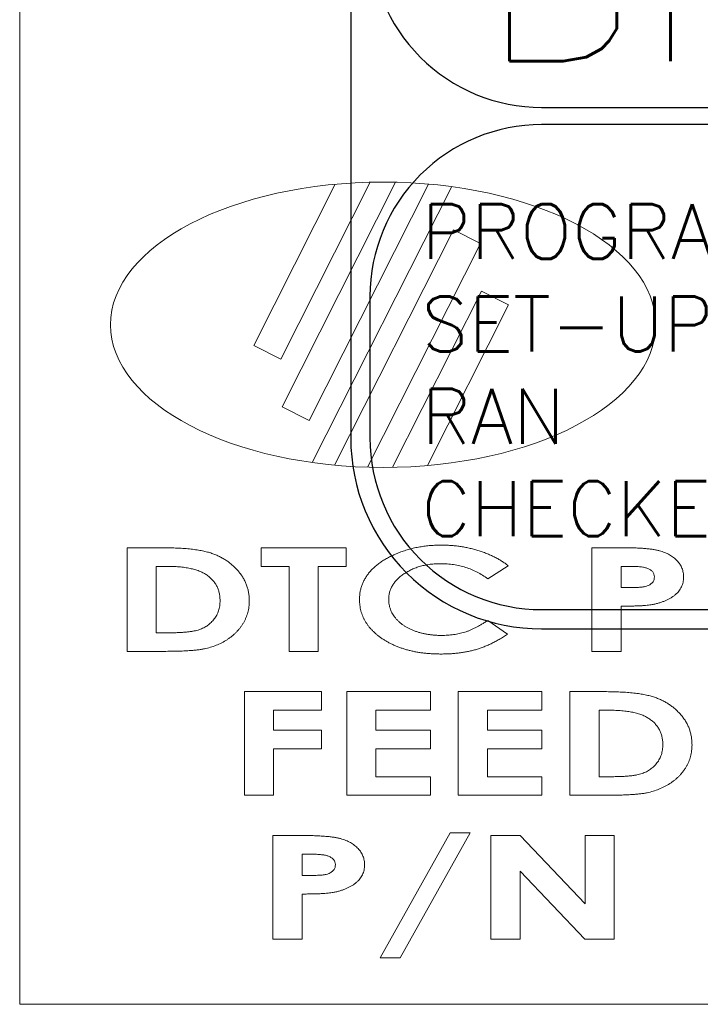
# Model space of a CAD drawing. Header units: inches. Extents: x -77 to 299, y -110 to 144.
# Tile 165 of 256: x -5.589 to -4.653, y -24.938 to -23.583. Entities that reach past the tile are written whole.
import ezdxf
from ezdxf.enums import TextEntityAlignment as Align

# ---------------------------------------------------------------- set-up
doc = ezdxf.new("R2010")
doc.units = ezdxf.units.IN
doc.header["$MEASUREMENT"] = 0
doc.layers.add('SVA-M-S', color=8, linetype='Continuous')
doc.layers.add('SVD-M-M', color=233, linetype='Continuous')
doc.styles.add('DIEMAKER', font='SIMPLEX.shx')
doc.styles.add('R', font='ROMAND.SHX')

# ---------------------------------------------------------------- blocks, each defined once
blk = doc.blocks.new('DMDT001')
for points in [[(-1.5618, -2.6113), (1.2132, -2.6113, 0.414214), (1.6302, -2.1943), (1.6302, 0.4961, 0.414214), (1.2132, 0.9131), (-1.5618, 0.9131, 0.414214), (-1.9788, 0.4961), (-1.9788, -2.1943, 0.414214)], [(-1.5618, -1.4726), (1.2132, -1.4726, 0.414214), (1.5882, -1.0976), (1.5882, 0.4961, 0.414214), (1.2132, 0.8711), (-1.5618, 0.8711, 0.414214), (-1.9368, 0.4961), (-1.9368, -1.0976, 0.414214)], [(-1.5618, -2.5693), (1.2132, -2.5693, 0.414214), (1.5882, -2.1943), (1.5882, -1.8851, 0.414214), (1.2132, -1.5101), (-1.5618, -1.5101, 0.414214), (-1.9368, -1.8851), (-1.9368, -2.1943, 0.414214)]]:
    blk.add_lwpolyline(points, format="xyb", close=True)
at = {"color": 42, "style": 'DIEMAKER'}
for s, p in [('PROGRAMMED', (-1.8247, -1.8035)), ('SET-UP', (-1.8247, -2.0053)), ('RAN', (-1.8247, -2.2071)), ('CHECKED OK', (-1.8247, -2.4089))]:
    blk.add_text(s, height=0.12, dxfattribs=at).set_placement(p)
at = {"color": 42, "style": 'R', "width": 0.571895}
blk.add_attdef('DET#', text='', height=0.45, dxfattribs=at).set_placement((0.5139, 0.282), (1.4514, 0.282), align=Align.FIT)
at = {"color": 42, "style": 'DIEMAKER'}
for tag, p in [('XDIM', (-1.4342, -0.2918)), ('YDIM', (-1.4375, -0.6443)), ('ZDIM', (-1.4408, -0.9969))]:
    blk.add_attdef(tag, p, '', height=0.1875, dxfattribs=at)
for tag, p in [('MATL', (1.513, -0.2918)), ('H/T', (1.4952, -0.6443)), ('QTY#', (0.8173, -0.9969))]:
    blk.add_attdef(tag, text='', height=0.1875, dxfattribs=at).set_placement(p, align=Align.RIGHT)
at = {"color": 42, "style": 'DIEMAKER', "width": 5.370504, "flags": 4}
blk.add_attdef('DE#1', text='', height=0.1875, dxfattribs=at).set_placement((-1.6994, -1.3715), (1.3694, -1.3715), align=Align.FIT)
at = {"color": 42, "style": 'DIEMAKER', "flags": 5}
for tag, p in [('DE#2', (-1.8615, -2.8611)), ('DE#3', (-1.8533, -3.1611))]:
    blk.add_attdef(tag, p, '', height=0.1875, dxfattribs=at)

msp = doc.modelspace()

# ---------------------------------------------------------------- linework, layer by layer
at = {"layer": 'SVA-M-S', "color": 7, "linetype": 'Continuous', "lineweight": 15}
for p, q in [((-5.5895, -22.1378), (-5.5895, -24.9378)), ((-5.15519, -23.80952), (-5.26729, -24.03134)), ((-5.23012, -24.05012), (-5.10711, -23.8067)), ((-5.07217, -23.8067), (-5.22834, -24.11573)), ((-5.19118, -24.13451), (-5.02681, -23.80925)), ((-5.18682, -24.1924), (-4.995, -23.81282)), ((-4.99265, -23.87246), (-5.15615, -24.196)), ((-4.95549, -23.89124), (-4.99265, -23.87246)), ((-5.11091, -24.1988), (-4.95549, -23.89124)), ((-4.95387, -23.95675), (-5.07629, -24.199)), ((-4.9167, -23.97553), (-4.95387, -23.95675)), ((-5.02837, -24.1965), (-4.9167, -23.97553)), ((-5.26729, -24.03134), (-5.23012, -24.05012)), ((-5.22834, -24.11573), (-5.19118, -24.13451)), ((-5.44173, -24.30964), (-5.3939, -24.30964)), ((-5.44173, -24.4522), (-5.44173, -24.30964)), ((-5.25714, -24.30964), (-5.14017, -24.30964)), ((-5.25714, -24.33523), (-5.25714, -24.30964)), ((-5.14017, -24.30964), (-5.14017, -24.33523)), ((-4.80204, -24.30964), (-4.75918, -24.30964)), ((-4.80204, -24.4522), (-4.80204, -24.30964)), ((-5.38776, -24.33523), (-5.40153, -24.33523)), ((-5.40153, -24.33523), (-5.40153, -24.42662)), ((-5.21876, -24.33523), (-5.25714, -24.33523)), ((-5.21876, -24.4522), (-5.21876, -24.33523)), ((-5.17855, -24.33523), (-5.17855, -24.4522)), ((-5.14017, -24.33523), (-5.17855, -24.33523)), ((-4.91719, -24.33437), (-4.94532, -24.35231)), ((-4.75067, -24.33523), (-4.76183, -24.33523)), ((-4.76183, -24.33523), (-4.76183, -24.36447)), ((-4.76183, -24.36447), (-4.74924, -24.36447)), ((-4.76183, -24.39006), (-4.76183, -24.4522)), ((-4.94532, -24.40954), (-4.91804, -24.42864)), ((-5.40153, -24.42662), (-5.38268, -24.42662)), ((-5.39319, -24.4522), (-5.44173, -24.4522)), ((-5.17855, -24.4522), (-5.21876, -24.4522)), ((-4.76183, -24.4522), (-4.80204, -24.4522)), ((-5.28029, -24.50764), (-5.17428, -24.50764)), ((-5.28029, -24.6502), (-5.28029, -24.50764)), ((-5.17428, -24.50764), (-5.17428, -24.53323)), ((-5.13956, -24.50764), (-5.02441, -24.50764)), ((-5.13956, -24.6502), (-5.13956, -24.50764)), ((-5.02441, -24.50764), (-5.02441, -24.53323)), ((-4.98603, -24.50764), (-4.87089, -24.50764)), ((-4.98603, -24.6502), (-4.98603, -24.50764)), ((-4.87089, -24.50764), (-4.87089, -24.53323)), ((-4.8325, -24.50764), (-4.78467, -24.50764)), ((-4.8325, -24.6502), (-4.8325, -24.50764)), ((-5.24008, -24.53323), (-5.24008, -24.56065)), ((-5.17428, -24.53323), (-5.24008, -24.53323)), ((-5.09935, -24.53323), (-5.09935, -24.56065)), ((-5.02441, -24.53323), (-5.09935, -24.53323)), ((-4.94582, -24.53323), (-4.94582, -24.56065)), ((-4.87089, -24.53323), (-4.94582, -24.53323)), ((-4.77853, -24.53323), (-4.79229, -24.53323)), ((-4.79229, -24.53323), (-4.79229, -24.62462)), ((-5.24008, -24.56065), (-5.17428, -24.56065)), ((-5.17428, -24.56065), (-5.17428, -24.58623)), ((-5.09935, -24.56065), (-5.02441, -24.56065)), ((-5.02441, -24.56065), (-5.02441, -24.58623)), ((-4.94582, -24.56065), (-4.87089, -24.56065)), ((-4.87089, -24.56065), (-4.87089, -24.58623)), ((-5.24008, -24.58623), (-5.24008, -24.6502)), ((-5.17428, -24.58623), (-5.24008, -24.58623)), ((-5.09935, -24.58623), (-5.09935, -24.62462)), ((-5.02441, -24.58623), (-5.09935, -24.58623)), ((-4.94582, -24.58623), (-4.94582, -24.62462)), ((-4.87089, -24.58623), (-4.94582, -24.58623)), ((-5.09935, -24.62462), (-5.02441, -24.62462)), ((-5.02441, -24.62462), (-5.02441, -24.6502)), ((-4.94582, -24.62462), (-4.87089, -24.62462)), ((-4.87089, -24.62462), (-4.87089, -24.6502)), ((-4.79229, -24.62462), (-4.77345, -24.62462)), ((-5.24008, -24.6502), (-5.28029, -24.6502)), ((-5.02441, -24.6502), (-5.13956, -24.6502)), ((-4.87089, -24.6502), (-4.98603, -24.6502)), ((-4.78396, -24.6502), (-4.8325, -24.6502)), ((-5.24099, -24.70564), (-5.19813, -24.70564)), ((-5.24099, -24.8482), (-5.24099, -24.70564)), ((-5.09352, -24.87379), (-4.99697, -24.70199)), ((-4.96958, -24.70199), (-5.06616, -24.87379)), ((-4.99697, -24.70199), (-4.96958, -24.70199)), ((-4.94125, -24.70564), (-4.90076, -24.70564)), ((-4.94125, -24.8482), (-4.94125, -24.70564)), ((-4.90076, -24.70564), (-4.81149, -24.79946)), ((-4.81149, -24.70564), (-4.77128, -24.70564)), ((-4.81149, -24.79946), (-4.81149, -24.70564)), ((-4.77128, -24.70564), (-4.77128, -24.8482)), ((-5.18962, -24.73123), (-5.20078, -24.73123)), ((-5.20078, -24.73123), (-5.20078, -24.76047)), ((-5.20078, -24.76047), (-5.18819, -24.76047)), ((-4.90104, -24.75468), (-4.90104, -24.8482)), ((-4.81206, -24.8482), (-4.90104, -24.75468)), ((-5.20078, -24.78606), (-5.20078, -24.8482)), ((-5.20078, -24.8482), (-5.24099, -24.8482)), ((-4.90104, -24.8482), (-4.94125, -24.8482)), ((-4.77128, -24.8482), (-4.81206, -24.8482)), ((-5.06616, -24.87379), (-5.09352, -24.87379)), ((-5.5895, -24.9378), (-3.21449, -24.9378))]:
    msp.add_line(p, q, dxfattribs=at)
msp.add_ellipse((-5.08949, -24.0028), major_axis=(-0.37509, 0), ratio=0.5233913, dxfattribs=at)
for points, knots in [([(-5.3939, -24.30964), (-5.39017, -24.30966), (-5.38295, -24.3097), (-5.3725, -24.31008), (-5.36278, -24.31066), (-5.35381, -24.31148), (-5.34558, -24.31254), (-5.3381, -24.31388), (-5.33136, -24.31543), (-5.32526, -24.31723), (-5.31969, -24.31938), (-5.31442, -24.32173), (-5.30942, -24.32444), (-5.30463, -24.32739), (-5.30013, -24.3307), (-5.29587, -24.3343), (-5.29187, -24.3382), (-5.2881, -24.34235), (-5.28468, -24.34674), (-5.28172, -24.35137), (-5.2792, -24.35618), (-5.27712, -24.36117), (-5.27557, -24.36636), (-5.27442, -24.37172), (-5.27371, -24.37726), (-5.27363, -24.38102), (-5.27359, -24.38292)], [0, 0, 0, 0, 0.0705573, 0.1364728, 0.1977839, 0.2545393, 0.3068238, 0.3545551, 0.3981695, 0.4376303, 0.4746006, 0.510931, 0.5466844, 0.5820936, 0.6171207, 0.6522415, 0.6873711, 0.7227963, 0.7580772, 0.7924772, 0.8266115, 0.8605039, 0.8945518, 0.9289701, 0.9639745, 1, 1, 1, 1]), ([(-5.12189, -24.38069), (-5.12184, -24.37894), (-5.12175, -24.37546), (-5.12109, -24.37032), (-5.11996, -24.36534), (-5.11839, -24.36051), (-5.11637, -24.35582), (-5.11393, -24.35127), (-5.11097, -24.34692), (-5.10763, -24.34268), (-5.10387, -24.33863), (-5.09966, -24.33481), (-5.09513, -24.33114), (-5.09019, -24.32771), (-5.08487, -24.32448), (-5.07915, -24.32146), (-5.07305, -24.31864), (-5.06662, -24.31602), (-5.05993, -24.31367), (-5.05307, -24.31161), (-5.04609, -24.30987), (-5.03897, -24.30843), (-5.03171, -24.30737), (-5.02434, -24.30655), (-5.01684, -24.3061), (-5.0118, -24.30603), (-5.00926, -24.30599)], [0, 0, 0, 0, 0.035205, 0.069892, 0.103791, 0.1377632, 0.1716724, 0.2062264, 0.241217, 0.2772797, 0.3143394, 0.3522201, 0.3912378, 0.4313267, 0.4729279, 0.5161956, 0.5610938, 0.6077362, 0.6555564, 0.7034526, 0.7515289, 0.8000757, 0.8491684, 0.8987749, 0.9489498, 1, 1, 1, 1]), ([(-5.00926, -24.30599), (-5.00709, -24.30601), (-5.00277, -24.30605), (-4.99632, -24.30641), (-4.98994, -24.30696), (-4.98362, -24.30782), (-4.97735, -24.30882), (-4.97116, -24.31013), (-4.96501, -24.31159), (-4.95895, -24.31334), (-4.95302, -24.31527), (-4.94728, -24.31742), (-4.94172, -24.31972), (-4.9364, -24.32227), (-4.93127, -24.32497), (-4.92638, -24.32791), (-4.92165, -24.33099), (-4.91867, -24.33325), (-4.91719, -24.33437)], [0, 0, 0, 0, 0.0664269, 0.1320628, 0.1975738, 0.2625033, 0.3271544, 0.3917117, 0.4561472, 0.5206886, 0.584435, 0.6469298, 0.7081703, 0.7684985, 0.8275299, 0.8855311, 0.9431366, 1, 1, 1, 1]), ([(-4.75918, -24.30964), (-4.75638, -24.30965), (-4.75099, -24.30967), (-4.74321, -24.30986), (-4.73604, -24.31021), (-4.72947, -24.31065), (-4.7235, -24.31125), (-4.71813, -24.31194), (-4.71337, -24.31279), (-4.70916, -24.3138), (-4.70536, -24.31497), (-4.70179, -24.31623), (-4.69847, -24.31775), (-4.69529, -24.31931), (-4.69238, -24.32115), (-4.68963, -24.32307), (-4.68711, -24.3252), (-4.68479, -24.32748), (-4.68271, -24.32989), (-4.68089, -24.33243), (-4.67934, -24.33508), (-4.67812, -24.33788), (-4.67714, -24.34077), (-4.67641, -24.34379), (-4.67602, -24.34693), (-4.67596, -24.34906), (-4.67593, -24.35014)], [0, 0, 0, 0, 0.0811137, 0.1561807, 0.2255083, 0.2891165, 0.347068, 0.399392, 0.4459317, 0.4870847, 0.5248736, 0.5612671, 0.5965908, 0.6306451, 0.6637209, 0.6961777, 0.7278991, 0.7593082, 0.7902202, 0.8200789, 0.8497484, 0.8790214, 0.9084228, 0.9382011, 0.9687939, 1, 1, 1, 1]), ([(-5.33279, -24.34665), (-5.3343, -24.34572), (-5.33744, -24.34378), (-5.34276, -24.34153), (-5.34867, -24.33954), (-5.35526, -24.33798), (-5.36246, -24.33672), (-5.37032, -24.33587), (-5.37882, -24.33531), (-5.38471, -24.33526), (-5.38776, -24.33523)], [0, 0, 0, 0, 0.0936064, 0.1945471, 0.3036262, 0.4224814, 0.5509231, 0.6893743, 0.8393019, 1, 1, 1, 1]), ([(-5.00991, -24.33158), (-5.01239, -24.33162), (-5.01725, -24.33171), (-5.02439, -24.33237), (-5.03123, -24.33349), (-5.03778, -24.33501), (-5.04403, -24.33703), (-5.04999, -24.33944), (-5.05564, -24.34235), (-5.06093, -24.34563), (-5.06577, -24.34922), (-5.07003, -24.35307), (-5.0736, -24.35715), (-5.07655, -24.36143), (-5.07887, -24.36593), (-5.0805, -24.37065), (-5.08151, -24.37558), (-5.08162, -24.37894), (-5.08168, -24.38064)], [0, 0, 0, 0, 0.0772804, 0.1515712, 0.2235153, 0.2934153, 0.3614383, 0.4281941, 0.4939649, 0.5593419, 0.6223849, 0.681899, 0.7379069, 0.7915524, 0.8436376, 0.8952196, 0.9470168, 1, 1, 1, 1]), ([(-4.94532, -24.35231), (-4.94772, -24.35065), (-4.95249, -24.34737), (-4.96002, -24.34313), (-4.96781, -24.3396), (-4.97578, -24.33662), (-4.98401, -24.33438), (-4.99244, -24.33274), (-5.0011, -24.33175), (-5.00696, -24.33163), (-5.00991, -24.33158)], [0, 0, 0, 0, 0.1268547, 0.2517687, 0.3751258, 0.4982277, 0.621441, 0.7453994, 0.8716041, 1, 1, 1, 1]), ([(-4.72548, -24.33806), (-4.7261, -24.33783), (-4.72745, -24.33733), (-4.72971, -24.33678), (-4.73231, -24.33631), (-4.73529, -24.33591), (-4.73861, -24.33561), (-4.74231, -24.33537), (-4.74636, -24.33528), (-4.74919, -24.33525), (-4.75067, -24.33523)], [0, 0, 0, 0, 0.0783768, 0.1686745, 0.2735885, 0.3901533, 0.521934, 0.6668707, 0.8261707, 1, 1, 1, 1]), ([(-4.71614, -24.35011), (-4.71617, -24.34944), (-4.71622, -24.34814), (-4.71665, -24.34625), (-4.71742, -24.34451), (-4.71844, -24.3429), (-4.71979, -24.34145), (-4.72142, -24.34017), (-4.72331, -24.33897), (-4.72474, -24.33837), (-4.72548, -24.33806)], [0, 0, 0, 0, 0.1229233, 0.2397685, 0.3543066, 0.4709153, 0.5899199, 0.7157539, 0.8518487, 1, 1, 1, 1]), ([(-5.3138, -24.38247), (-5.31384, -24.3806), (-5.31393, -24.37694), (-5.31489, -24.37162), (-5.31637, -24.36661), (-5.31842, -24.36191), (-5.32114, -24.35757), (-5.32445, -24.35356), (-5.32831, -24.34984), (-5.33127, -24.34773), (-5.33279, -24.34665)], [0, 0, 0, 0, 0.132322, 0.2589078, 0.3813517, 0.5014962, 0.621421, 0.7426279, 0.8685241, 1, 1, 1, 1]), ([(-4.74924, -24.36447), (-4.74805, -24.36447), (-4.74576, -24.36445), (-4.74248, -24.3644), (-4.73947, -24.36429), (-4.73675, -24.36411), (-4.7343, -24.36393), (-4.73215, -24.36367), (-4.73027, -24.36339), (-4.72818, -24.36295), (-4.7259, -24.36224), (-4.72344, -24.36115), (-4.72128, -24.35984), (-4.71945, -24.35829), (-4.71798, -24.35651), (-4.7169, -24.35454), (-4.71624, -24.35238), (-4.71618, -24.35088), (-4.71614, -24.35011)], [0, 0, 0, 0, 0.0889084, 0.1707139, 0.2454487, 0.3138614, 0.3745219, 0.4289542, 0.475729, 0.5164629, 0.5879986, 0.6542208, 0.7167982, 0.7758144, 0.8329136, 0.8879742, 0.942883, 1, 1, 1, 1]), ([(-4.67593, -24.35014), (-4.67596, -24.35133), (-4.67602, -24.35368), (-4.67658, -24.35712), (-4.67749, -24.36041), (-4.6788, -24.36353), (-4.68042, -24.36653), (-4.68245, -24.36934), (-4.68482, -24.37201), (-4.68759, -24.37447), (-4.69061, -24.37683), (-4.69393, -24.37895), (-4.6975, -24.38091), (-4.70133, -24.38267), (-4.70542, -24.38427), (-4.70976, -24.38569), (-4.71437, -24.38693), (-4.71755, -24.38757), (-4.71917, -24.38789)], [0, 0, 0, 0, 0.0571062, 0.1125473, 0.1665788, 0.2203903, 0.2745085, 0.3294648, 0.3863463, 0.4454663, 0.5066206, 0.5696545, 0.6341885, 0.701564, 0.7716435, 0.8446611, 0.9207045, 1, 1, 1, 1]), ([(-5.27359, -24.38292), (-5.2736, -24.38428), (-5.27363, -24.38698), (-5.27407, -24.39097), (-5.27468, -24.39489), (-5.27557, -24.39872), (-5.27671, -24.40247), (-5.27812, -24.40614), (-5.27977, -24.40974), (-5.28169, -24.41322), (-5.28384, -24.41658), (-5.28614, -24.41984), (-5.28867, -24.42293), (-5.29139, -24.42588), (-5.2943, -24.42869), (-5.29743, -24.4313), (-5.3007, -24.43384), (-5.30536, -24.43693), (-5.31144, -24.44043), (-5.31909, -24.44395), (-5.32704, -24.44677), (-5.334, -24.44852), (-5.34007, -24.44963), (-5.3454, -24.45028), (-5.35148, -24.45089), (-5.35834, -24.45135), (-5.36597, -24.45177), (-5.37437, -24.45199), (-5.38352, -24.45218), (-5.38988, -24.45219), (-5.39319, -24.4522)], [0, 0, 0, 0, 0.0261987, 0.0517834, 0.0771945, 0.1023829, 0.1274672, 0.1525675, 0.17797, 0.2034602, 0.2290659, 0.2546768, 0.2801899, 0.3058512, 0.3317558, 0.3578775, 0.3843969, 0.4113173, 0.4653797, 0.5192161, 0.573026, 0.6274372, 0.6572164, 0.6915621, 0.7307592, 0.774822, 0.8237865, 0.8776537, 0.9364507, 1, 1, 1, 1]), ([(-5.38268, -24.42662), (-5.38044, -24.42661), (-5.37612, -24.42661), (-5.36987, -24.42634), (-5.3641, -24.42607), (-5.35881, -24.42556), (-5.354, -24.425), (-5.34967, -24.42421), (-5.34579, -24.4234), (-5.34236, -24.42234), (-5.33923, -24.42114), (-5.33631, -24.41978), (-5.33351, -24.41823), (-5.33088, -24.41648), (-5.32839, -24.41455), (-5.32601, -24.41248), (-5.32381, -24.41018), (-5.32177, -24.4077), (-5.31986, -24.40509), (-5.31825, -24.40228), (-5.31685, -24.39935), (-5.31575, -24.39625), (-5.31486, -24.39302), (-5.31423, -24.38962), (-5.31385, -24.38609), (-5.31382, -24.38368), (-5.3138, -24.38247)], [0, 0, 0, 0, 0.0719644, 0.1390715, 0.2010197, 0.2579092, 0.3097546, 0.3570287, 0.3993769, 0.4371552, 0.4722438, 0.5070413, 0.5410373, 0.5748397, 0.6084655, 0.6423136, 0.6763151, 0.7108963, 0.7455683, 0.7802848, 0.814805, 0.8499671, 0.8858485, 0.9226052, 0.9607846, 1, 1, 1, 1]), ([(-5.00983, -24.45586), (-5.01186, -24.45584), (-5.01588, -24.45581), (-5.02183, -24.45554), (-5.02765, -24.45515), (-5.03332, -24.45458), (-5.03886, -24.45385), (-5.04424, -24.45291), (-5.0495, -24.45188), (-5.05461, -24.45061), (-5.0596, -24.44922), (-5.06443, -24.44764), (-5.06914, -24.44594), (-5.07368, -24.444), (-5.07811, -24.44197), (-5.08238, -24.43973), (-5.08651, -24.43733), (-5.0905, -24.43481), (-5.09428, -24.43212), (-5.09787, -24.42937), (-5.10114, -24.42645), (-5.10425, -24.42353), (-5.10708, -24.42047), (-5.10964, -24.4173), (-5.11198, -24.41406), (-5.11406, -24.41071), (-5.11594, -24.40729), (-5.11749, -24.40375), (-5.11889, -24.40016), (-5.11995, -24.39643), (-5.12082, -24.39263), (-5.12145, -24.38874), (-5.12183, -24.38475), (-5.12187, -24.38206), (-5.12189, -24.38069)], [0, 0, 0, 0, 0.040571, 0.0804131, 0.1191674, 0.1572589, 0.1945376, 0.2308582, 0.2666035, 0.3017099, 0.3361381, 0.3701678, 0.4034273, 0.4362884, 0.4688384, 0.5008695, 0.5327849, 0.5643804, 0.5953989, 0.625533, 0.6546833, 0.6831071, 0.7108705, 0.738087, 0.7645664, 0.7908313, 0.8168234, 0.8424848, 0.8681645, 0.8939598, 0.9199268, 0.9461654, 0.9727542, 1, 1, 1, 1]), ([(-5.08168, -24.38064), (-5.08165, -24.38183), (-5.0816, -24.38418), (-5.08116, -24.38766), (-5.08045, -24.39103), (-5.07944, -24.3943), (-5.07815, -24.39747), (-5.07654, -24.40052), (-5.07468, -24.4035), (-5.07254, -24.40636), (-5.0701, -24.40907), (-5.06744, -24.41164), (-5.06454, -24.41408), (-5.06141, -24.41635), (-5.05804, -24.41849), (-5.05442, -24.42044), (-5.05057, -24.42228), (-5.04651, -24.42395), (-5.04225, -24.42542), (-5.03788, -24.42675), (-5.03337, -24.42783), (-5.02876, -24.4287), (-5.02404, -24.42943), (-5.01918, -24.4299), (-5.01423, -24.43024), (-5.01089, -24.43026), (-5.0092, -24.43027)], [0, 0, 0, 0, 0.0365965, 0.0722645, 0.1075502, 0.1424359, 0.1772036, 0.212533, 0.2484103, 0.2849776, 0.322269, 0.3601286, 0.3987459, 0.4385353, 0.4790336, 0.5213152, 0.5647568, 0.6100105, 0.6561768, 0.7031945, 0.7504491, 0.7984128, 0.8475217, 0.8972101, 0.9482134, 1, 1, 1, 1]), ([(-4.71917, -24.38789), (-4.72024, -24.38807), (-4.72258, -24.38847), (-4.72642, -24.38887), (-4.73084, -24.38924), (-4.73588, -24.38955), (-4.74152, -24.38976), (-4.74776, -24.38993), (-4.7546, -24.39005), (-4.75936, -24.39006), (-4.76183, -24.39006)], [0, 0, 0, 0, 0.0764141, 0.1664598, 0.270334, 0.3880981, 0.5204327, 0.6660707, 0.8263677, 1, 1, 1, 1]), ([(-5.0092, -24.43027), (-5.00634, -24.43022), (-5.00074, -24.43011), (-4.99252, -24.42927), (-4.98468, -24.42788), (-4.97838, -24.42624), (-4.97344, -24.42461), (-4.9697, -24.42309), (-4.96584, -24.42142), (-4.9619, -24.4195), (-4.95786, -24.41736), (-4.95376, -24.41494), (-4.94953, -24.41237), (-4.94674, -24.41049), (-4.94532, -24.40954)], [0, 0, 0, 0, 0.125422, 0.245953, 0.3622578, 0.4745506, 0.5313678, 0.5902597, 0.65182, 0.7159188, 0.7826506, 0.8523086, 0.9249036, 1, 1, 1, 1]), ([(-4.91804, -24.42864), (-4.91998, -24.42988), (-4.92378, -24.43231), (-4.9295, -24.43573), (-4.93517, -24.4388), (-4.94073, -24.44165), (-4.94623, -24.44416), (-4.95166, -24.44636), (-4.95698, -24.44832), (-4.96229, -24.44995), (-4.96763, -24.45137), (-4.97312, -24.45256), (-4.97879, -24.45359), (-4.98465, -24.45441), (-4.99068, -24.45507), (-4.9969, -24.45552), (-5.0033, -24.45582), (-5.00763, -24.45585), (-5.00983, -24.45586)], [0, 0, 0, 0, 0.0708147, 0.1390945, 0.2052661, 0.2694286, 0.3316617, 0.3915382, 0.4499175, 0.5064327, 0.5625819, 0.6202453, 0.6795781, 0.740032, 0.8025962, 0.8664352, 0.9322206, 1, 1, 1, 1]), ([(-4.78467, -24.50764), (-4.78094, -24.50766), (-4.77372, -24.5077), (-4.76326, -24.50808), (-4.75355, -24.50866), (-4.74458, -24.50948), (-4.73635, -24.51054), (-4.72887, -24.51188), (-4.72212, -24.51343), (-4.71603, -24.51523), (-4.71046, -24.51738), (-4.70519, -24.51973), (-4.70019, -24.52244), (-4.6954, -24.52539), (-4.6909, -24.5287), (-4.68664, -24.5323), (-4.68264, -24.5362), (-4.67887, -24.54035), (-4.67545, -24.54474), (-4.67249, -24.54937), (-4.66997, -24.55418), (-4.66789, -24.55917), (-4.66634, -24.56436), (-4.66519, -24.56972), (-4.66448, -24.57526), (-4.6644, -24.57902), (-4.66436, -24.58092)], [0, 0, 0, 0, 0.0705573, 0.1364728, 0.1977839, 0.2545393, 0.3068238, 0.3545551, 0.3981695, 0.4376303, 0.4746006, 0.510931, 0.5466844, 0.5820936, 0.6171207, 0.6522415, 0.6873711, 0.7227963, 0.7580772, 0.7924772, 0.8266115, 0.8605039, 0.8945518, 0.9289701, 0.9639745, 1, 1, 1, 1]), ([(-4.72356, -24.54465), (-4.72507, -24.54372), (-4.72821, -24.54178), (-4.73353, -24.53953), (-4.73944, -24.53754), (-4.74602, -24.53598), (-4.75323, -24.53472), (-4.76109, -24.53387), (-4.76959, -24.53331), (-4.77548, -24.53326), (-4.77853, -24.53323)], [0, 0, 0, 0, 0.0936064, 0.1945471, 0.3036262, 0.4224814, 0.5509231, 0.6893743, 0.8393019, 1, 1, 1, 1]), ([(-4.70457, -24.58047), (-4.70461, -24.5786), (-4.7047, -24.57494), (-4.70566, -24.56962), (-4.70714, -24.56461), (-4.70919, -24.55991), (-4.71191, -24.55557), (-4.71522, -24.55156), (-4.71908, -24.54784), (-4.72204, -24.54573), (-4.72356, -24.54465)], [0, 0, 0, 0, 0.132322, 0.2589078, 0.3813517, 0.5014962, 0.621421, 0.7426279, 0.8685241, 1, 1, 1, 1]), ([(-4.66436, -24.58092), (-4.66437, -24.58228), (-4.6644, -24.58498), (-4.66484, -24.58897), (-4.66545, -24.59289), (-4.66634, -24.59672), (-4.66748, -24.60047), (-4.66889, -24.60414), (-4.67054, -24.60774), (-4.67246, -24.61122), (-4.67461, -24.61458), (-4.67691, -24.61784), (-4.67944, -24.62093), (-4.68216, -24.62388), (-4.68506, -24.62669), (-4.6882, -24.6293), (-4.69147, -24.63184), (-4.69613, -24.63493), (-4.70221, -24.63843), (-4.70986, -24.64195), (-4.71781, -24.64477), (-4.72477, -24.64652), (-4.73084, -24.64763), (-4.73617, -24.64828), (-4.74225, -24.64889), (-4.74911, -24.64935), (-4.75674, -24.64977), (-4.76514, -24.64999), (-4.77429, -24.65018), (-4.78065, -24.65019), (-4.78396, -24.6502)], [0, 0, 0, 0, 0.0261987, 0.0517834, 0.0771945, 0.1023829, 0.1274672, 0.1525675, 0.17797, 0.2034602, 0.2290659, 0.2546768, 0.2801899, 0.3058512, 0.3317558, 0.3578775, 0.3843969, 0.4113173, 0.4653797, 0.5192161, 0.573026, 0.6274372, 0.6572164, 0.6915621, 0.7307592, 0.774822, 0.8237865, 0.8776537, 0.9364507, 1, 1, 1, 1]), ([(-4.77345, -24.62462), (-4.77121, -24.62461), (-4.76689, -24.62461), (-4.76064, -24.62434), (-4.75487, -24.62407), (-4.74958, -24.62356), (-4.74476, -24.623), (-4.74044, -24.62221), (-4.73656, -24.6214), (-4.73313, -24.62034), (-4.73, -24.61914), (-4.72707, -24.61778), (-4.72428, -24.61623), (-4.72165, -24.61448), (-4.71916, -24.61255), (-4.71678, -24.61048), (-4.71458, -24.60818), (-4.71254, -24.6057), (-4.71063, -24.60309), (-4.70901, -24.60028), (-4.70762, -24.59735), (-4.70652, -24.59425), (-4.70562, -24.59102), (-4.705, -24.58762), (-4.70462, -24.58409), (-4.70458, -24.58168), (-4.70457, -24.58047)], [0, 0, 0, 0, 0.0719644, 0.1390715, 0.2010197, 0.2579092, 0.3097546, 0.3570287, 0.3993769, 0.4371552, 0.4722438, 0.5070413, 0.5410373, 0.5748397, 0.6084655, 0.6423136, 0.6763151, 0.7108963, 0.7455683, 0.7802848, 0.814805, 0.8499671, 0.8858485, 0.9226052, 0.9607846, 1, 1, 1, 1]), ([(-5.19813, -24.70564), (-5.19533, -24.70565), (-5.18994, -24.70567), (-5.18216, -24.70586), (-5.17499, -24.70621), (-5.16842, -24.70665), (-5.16245, -24.70725), (-5.15708, -24.70794), (-5.15232, -24.70879), (-5.14811, -24.7098), (-5.14431, -24.71097), (-5.14074, -24.71223), (-5.13742, -24.71375), (-5.13424, -24.71531), (-5.13134, -24.71715), (-5.12858, -24.71907), (-5.12606, -24.7212), (-5.12374, -24.72348), (-5.12166, -24.72589), (-5.11984, -24.72843), (-5.11829, -24.73108), (-5.11707, -24.73388), (-5.11609, -24.73677), (-5.11536, -24.73979), (-5.11497, -24.74293), (-5.11491, -24.74506), (-5.11488, -24.74614)], [0, 0, 0, 0, 0.0811137, 0.1561807, 0.2255083, 0.2891165, 0.347068, 0.399392, 0.4459317, 0.4870847, 0.5248736, 0.5612671, 0.5965908, 0.6306451, 0.6637209, 0.6961777, 0.7278991, 0.7593082, 0.7902202, 0.8200789, 0.8497484, 0.8790214, 0.9084228, 0.9382011, 0.9687939, 1, 1, 1, 1]), ([(-5.16443, -24.73406), (-5.16505, -24.73383), (-5.1664, -24.73333), (-5.16866, -24.73278), (-5.17126, -24.73231), (-5.17424, -24.73191), (-5.17756, -24.73161), (-5.18126, -24.73137), (-5.18531, -24.73128), (-5.18814, -24.73125), (-5.18962, -24.73123)], [0, 0, 0, 0, 0.0783768, 0.1686745, 0.2735885, 0.3901533, 0.521934, 0.6668707, 0.8261707, 1, 1, 1, 1]), ([(-5.15509, -24.74611), (-5.15512, -24.74544), (-5.15517, -24.74414), (-5.1556, -24.74225), (-5.15637, -24.74051), (-5.15739, -24.7389), (-5.15874, -24.73745), (-5.16037, -24.73617), (-5.16226, -24.73497), (-5.16369, -24.73437), (-5.16443, -24.73406)], [0, 0, 0, 0, 0.1229233, 0.2397685, 0.3543066, 0.4709153, 0.5899199, 0.7157539, 0.8518487, 1, 1, 1, 1]), ([(-5.18819, -24.76047), (-5.187, -24.76047), (-5.18472, -24.76045), (-5.18143, -24.7604), (-5.17842, -24.76029), (-5.1757, -24.76011), (-5.17325, -24.75993), (-5.1711, -24.75967), (-5.16922, -24.75939), (-5.16714, -24.75895), (-5.16485, -24.75824), (-5.16239, -24.75715), (-5.16023, -24.75584), (-5.1584, -24.75429), (-5.15693, -24.75251), (-5.15585, -24.75054), (-5.15519, -24.74838), (-5.15513, -24.74688), (-5.15509, -24.74611)], [0, 0, 0, 0, 0.0889084, 0.1707139, 0.2454487, 0.3138614, 0.3745219, 0.4289542, 0.475729, 0.5164629, 0.5879986, 0.6542208, 0.7167982, 0.7758144, 0.8329136, 0.8879742, 0.942883, 1, 1, 1, 1]), ([(-5.11488, -24.74614), (-5.11491, -24.74733), (-5.11497, -24.74968), (-5.11553, -24.75312), (-5.11644, -24.75641), (-5.11775, -24.75953), (-5.11937, -24.76253), (-5.1214, -24.76534), (-5.12378, -24.76801), (-5.12654, -24.77047), (-5.12956, -24.77283), (-5.13288, -24.77495), (-5.13645, -24.77691), (-5.14028, -24.77867), (-5.14437, -24.78027), (-5.14871, -24.78169), (-5.15332, -24.78293), (-5.1565, -24.78357), (-5.15812, -24.78389)], [0, 0, 0, 0, 0.0571062, 0.1125473, 0.1665788, 0.2203903, 0.2745085, 0.3294648, 0.3863463, 0.4454663, 0.5066206, 0.5696545, 0.6341885, 0.701564, 0.7716435, 0.8446611, 0.9207045, 1, 1, 1, 1]), ([(-5.15812, -24.78389), (-5.15919, -24.78407), (-5.16153, -24.78447), (-5.16537, -24.78487), (-5.1698, -24.78524), (-5.17483, -24.78555), (-5.18047, -24.78576), (-5.18671, -24.78593), (-5.19355, -24.78605), (-5.19831, -24.78606), (-5.20078, -24.78606)], [0, 0, 0, 0, 0.0764141, 0.1664598, 0.270334, 0.3880981, 0.5204327, 0.6660707, 0.8263677, 1, 1, 1, 1])]:
    msp.add_open_spline(points, degree=3, knots=knots, dxfattribs=at)

# ---------------------------------------------------------------- block references
at = {"layer": 'SVD-M-M'}
ref = msp.add_blockref('DMDT001', (-3.88732, -22.77612), dxfattribs=dict(at, xscale=0.63, yscale=0.63, zscale=0.63))
ref.add_attrib('DE#1', 'Die Bumper', dxfattribs={"layer": '0', "color": 42, "height": 0.118125, "style": 'DIEMAKER', "width": 1.898963, "flags": 4}).set_placement((-4.95796, -23.64015), (-3.02457, -23.64015), align=Align.FIT)

doc.saveas('drawing.dxf')
